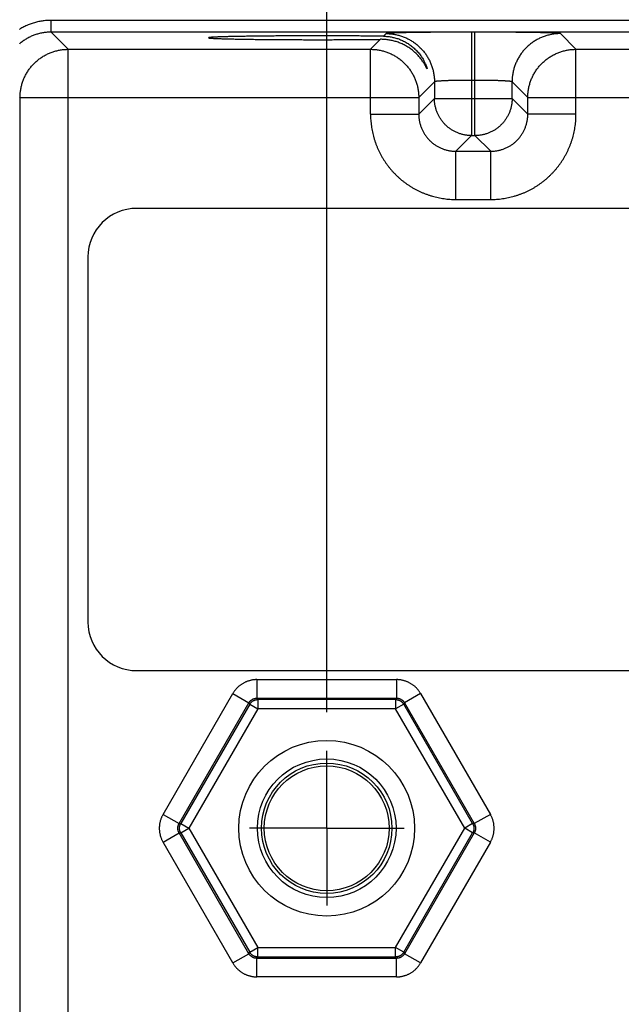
# Model space of a CAD drawing. Header units: inches. Extents: x 0 to 34, y 0 to 22.
# Tile 101 of 152: x 16.8 to 17.8, y 15.9 to 17.5. Entities that reach past the tile are written whole.
import ezdxf

# ---------------------------------------------------------------- set-up
doc = ezdxf.new("R2010")
doc.units = ezdxf.units.IN
doc.header["$LTSCALE"] = 1.87
doc.header["$MEASUREMENT"] = 0
doc.linetypes.add('CENTER', pattern=[0.6, 0.375, -0.075, 0.075, -0.075])
doc.layers.get('0').update_dxf_attribs({"linetype": 'CONTINUOUS'})
doc.layers.add('DEFAULT_1', color=7, linetype='CENTER')
doc.layers.add('DIMENSIONS', color=7, linetype='CONTINUOUS')
doc.styles.get("Standard").update_dxf_attribs({"font": 'txt', "width": 0.8})
doc.dimstyles.new('DIMSTYLE_1', dxfattribs={"dimtxt": 0.125, "dimasz": 0.18, "dimexe": 0.18, "dimexo": 0.0625, "dimgap": 0.09, "dimtad": 0, "dimtih": 1, "dimtoh": 1, "dimdec": 3, "dimzin": 4, "dimdsep": 46, "dimtxsty": 'STANDARD', "dimblk": '_FILLED', "dimblk1": '_FILLED', "dimblk2": '_FILLED', "dimcen": 0.09, "dimadec": 0, "dimazin": 0, "dimtp": 0.01, "dimtm": 0.01, "dimtfac": 1, "dimtdec": 3, "dimtofl": 0, "dimtmove": 0, "dimatfit": 3, "dimldrblk": '_FILLED', "dimfxl": 1, "dimtolj": 1, "dimtzin": 4, "dimarcsym": 0})

# ---------------------------------------------------------------- blocks, each defined once
blk = doc.blocks.new('_FILLED')
at = {"color": 0, "linetype": 'BYBLOCK'}
blk.add_solid([(0, 0), (-1, 0.1736), (-1, -0.1736)], dxfattribs=at)
blk = doc.blocks.new('*D17')
at = {"layer": 'DIMENSIONS', "color": 2, "linetype": 'CONTINUOUS'}
for p, q in [((17.2788, 16.3485), (17.2788, 19.2191)), ((23.7788, 16.3485), (23.7788, 19.2191)), ((17.2788, 19.0941), (19.5834, 19.0941)), ((23.7788, 19.0941), (21.0334, 19.0941))]:
    blk.add_line(p, q, dxfattribs=at)
at = {"layer": 'DIMENSIONS', "color": 2, "linetype": 'CONTINUOUS', "xscale": 0.18, "yscale": 0.18, "zscale": 0.18, "rotation": 180}
blk.add_blockref('_FILLED', (17.2788, 19.0941), dxfattribs=at)
at = {"layer": 'DIMENSIONS', "color": 2, "linetype": 'CONTINUOUS', "xscale": 0.18, "yscale": 0.18, "zscale": 0.18}
blk.add_blockref('_FILLED', (23.7788, 19.0941), dxfattribs=at)
at = {"layer": 'DIMENSIONS', "color": 2, "linetype": 'CONTINUOUS', "width": 0.8}
for s, p in [('[', (20.2709, 19.0316)), (']', (20.8709, 19.0316)), ('6.500', (19.6459, 19.0316)), ('165.1', (20.3709, 19.0316))]:
    blk.add_text(s, height=0.125, dxfattribs=at).set_placement(p)

msp = doc.modelspace()

# ---------------------------------------------------------------- linework, layer by layer
at = {"color": 7, "linetype": 'CONTINUOUS'}
for p, q in [((16.8331, 17.4491), (16.8331, 17.4681)), ((24.2235, 17.4681), (16.8331, 17.4681)), ((16.8609, 17.4213), (16.8331, 17.4491)), ((24.2235, 17.4491), (16.8331, 17.4491)), ((17.375, 17.4466), (17.3708, 17.4424)), ((17.513, 17.449), (17.513, 17.2816)), ((17.5186, 17.449), (17.513, 17.449)), ((17.5186, 17.2816), (17.5186, 17.449)), ((17.6819, 17.4213), (17.6566, 17.4466)), ((17.3658, 17.4374), (17.3497, 17.4213)), ((16.8609, 14.2985), (16.8609, 17.4213)), ((16.8609, 17.4213), (17.3497, 17.4213)), ((17.3497, 17.3162), (17.3497, 17.4213)), ((17.6819, 17.3162), (17.6819, 17.4213)), ((17.6819, 17.4213), (18.2797, 17.4213)), ((17.453, 17.3686), (17.4277, 17.3433)), ((17.453, 17.3686), (17.453, 17.3416)), ((17.5186, 17.371), (17.513, 17.371)), ((17.5786, 17.3416), (17.5786, 17.3686)), ((17.6039, 17.3433), (17.5786, 17.3686)), ((16.7829, 17.3433), (16.7818, 17.3444)), ((16.7829, 14.3765), (16.7829, 17.3433)), ((16.7829, 17.3433), (17.4277, 17.3433)), ((17.4277, 17.3433), (17.4277, 17.3162)), ((17.453, 17.3416), (17.4277, 17.3162)), ((17.453, 17.3416), (17.5786, 17.3416)), ((17.5786, 17.3416), (17.6039, 17.3162)), ((17.6039, 17.3162), (17.6039, 17.3433)), ((17.6039, 17.3433), (18.3577, 17.3433)), ((17.3497, 17.3162), (17.4277, 17.3162)), ((17.6819, 17.3162), (17.6039, 17.3162)), ((17.513, 17.2816), (17.4876, 17.2563)), ((17.513, 17.2816), (17.5186, 17.2816)), ((17.5186, 17.2816), (17.544, 17.2563)), ((17.4876, 17.1783), (17.4876, 17.2563)), ((17.4876, 17.2563), (17.544, 17.2563)), ((17.544, 17.1783), (17.544, 17.2563)), ((17.4876, 17.1783), (17.544, 17.1783)), ((24.0581, 17.1639), (16.9715, 17.1639)), ((16.8928, 17.0852), (16.8928, 16.4946)), ((16.9715, 16.4159), (24.0581, 16.4159)), ((17.1659, 16.4014), (17.1659, 16.3714)), ((17.1659, 16.4014), (17.3917, 16.4014)), ((17.3917, 16.4014), (17.3917, 16.3714)), ((17.0141, 16.1834), (17.127, 16.3789)), ((17.127, 16.3789), (17.1529, 16.3639)), ((17.4306, 16.3789), (17.4047, 16.3639)), ((17.4306, 16.3789), (17.5435, 16.1834)), ((17.0401, 16.1684), (17.1529, 16.3639)), ((17.1543, 16.3616), (17.0428, 16.1684)), ((17.1529, 16.3639), (17.1543, 16.3616)), ((17.1543, 16.3616), (17.1673, 16.3541)), ((17.1659, 16.3714), (17.1673, 16.3691)), ((17.1659, 16.3714), (17.3917, 16.3714)), ((17.1673, 16.3691), (17.1673, 16.3541)), ((17.3903, 16.3691), (17.1673, 16.3691)), ((17.3917, 16.3714), (17.3903, 16.3691)), ((17.3903, 16.3691), (17.3903, 16.3541)), ((17.4033, 16.3616), (17.3903, 16.3541)), ((17.4047, 16.3639), (17.4033, 16.3616)), ((17.5148, 16.1684), (17.4033, 16.3616)), ((17.4047, 16.3639), (17.5175, 16.1684)), ((17.1673, 16.3541), (17.0557, 16.1609)), ((17.3903, 16.3541), (17.1673, 16.3541)), ((17.5019, 16.1609), (17.3903, 16.3541)), ((17.0141, 16.1834), (17.0401, 16.1684)), ((17.5435, 16.1834), (17.5175, 16.1684)), ((17.0401, 16.1684), (17.0428, 16.1684)), ((17.0428, 16.1684), (17.0557, 16.1609)), ((17.0428, 16.1534), (17.0557, 16.1609)), ((17.0557, 16.1609), (17.1673, 15.9677)), ((17.3903, 15.9677), (17.5019, 16.1609)), ((17.5148, 16.1684), (17.5019, 16.1609)), ((17.5148, 16.1534), (17.5019, 16.1609)), ((17.5175, 16.1684), (17.5148, 16.1684)), ((17.0141, 16.1384), (17.0401, 16.1534)), ((17.127, 15.9429), (17.0141, 16.1384)), ((17.1529, 15.9579), (17.0401, 16.1534)), ((17.0401, 16.1534), (17.0428, 16.1534)), ((17.0428, 16.1534), (17.1543, 15.9602)), ((17.4033, 15.9602), (17.5148, 16.1534)), ((17.5175, 16.1534), (17.4047, 15.9579)), ((17.5435, 16.1384), (17.4306, 15.9429)), ((17.5175, 16.1534), (17.5148, 16.1534)), ((17.5435, 16.1384), (17.5175, 16.1534)), ((17.1543, 15.9602), (17.1673, 15.9677)), ((17.1673, 15.9527), (17.1673, 15.9677)), ((17.1673, 15.9677), (17.3903, 15.9677)), ((17.3903, 15.9527), (17.3903, 15.9677)), ((17.4033, 15.9602), (17.3903, 15.9677)), ((17.127, 15.9429), (17.1529, 15.9579)), ((17.1529, 15.9579), (17.1543, 15.9602)), ((17.1659, 15.9504), (17.1673, 15.9527)), ((17.1659, 15.9204), (17.1659, 15.9504)), ((17.3917, 15.9504), (17.1659, 15.9504)), ((17.1673, 15.9527), (17.3903, 15.9527)), ((17.3917, 15.9504), (17.3903, 15.9527)), ((17.3917, 15.9204), (17.3917, 15.9504)), ((17.4047, 15.9579), (17.4033, 15.9602)), ((17.4306, 15.9429), (17.4047, 15.9579)), ((17.3917, 15.9204), (17.1659, 15.9204))]:
    msp.add_line(p, q, dxfattribs=at)
for radius in [0.1421, 0.1121, 0.1055, 0.101]:
    msp.add_circle((17.2788, 16.1609), radius, dxfattribs=at)
for centre, start, end in [((16.9715, 17.0852), 90, 180), ((16.9715, 16.4946), 180, 270)]:
    msp.add_arc(centre, 0.0787, start, end, dxfattribs=at)
for points, knots in [([(16.8331, 17.4681), (16.8319, 17.4681), (16.8295, 17.468), (16.8258, 17.4678), (16.8222, 17.4675), (16.8186, 17.467), (16.815, 17.4664), (16.8114, 17.4656), (16.8079, 17.4647), (16.8044, 17.4637), (16.8009, 17.4626), (16.7975, 17.4613), (16.7941, 17.4599), (16.7908, 17.4584), (16.7875, 17.4567), (16.7845, 17.4551), (16.7826, 17.4539), (16.7818, 17.4534)], [0, 0, 0, 0, 0.067509, 0.134994, 0.202462, 0.269921, 0.337381, 0.404837, 0.472279, 0.539718, 0.607173, 0.674645, 0.742128, 0.809598, 0.877024, 0.944429, 1, 1, 1, 1]), ([(16.8331, 17.4491), (16.8321, 17.4491), (16.83, 17.449), (16.8268, 17.4488), (16.8237, 17.4485), (16.8206, 17.4481), (16.8175, 17.4475), (16.8144, 17.4468), (16.8114, 17.446), (16.8084, 17.4451), (16.8054, 17.444), (16.8025, 17.4429), (16.7997, 17.4416), (16.7969, 17.4402), (16.7941, 17.4386), (16.7914, 17.437), (16.7888, 17.4353), (16.7862, 17.4334), (16.7839, 17.4316), (16.7825, 17.4304), (16.7818, 17.4298)], [0, 0, 0, 0, 0.056095, 0.112183, 0.168266, 0.224353, 0.280451, 0.336557, 0.392658, 0.448756, 0.504857, 0.560962, 0.617059, 0.673143, 0.729222, 0.785306, 0.841384, 0.897446, 0.953496, 1, 1, 1, 1]), ([(17.513, 17.449), (17.5114, 17.449), (17.5083, 17.449), (17.5035, 17.449), (17.4988, 17.449), (17.4941, 17.449), (17.4894, 17.449), (17.4847, 17.4489), (17.48, 17.4489), (17.4754, 17.4489), (17.4709, 17.4489), (17.4664, 17.4489), (17.4619, 17.4488), (17.4575, 17.4488), (17.4532, 17.4488), (17.4489, 17.4487), (17.4448, 17.4487), (17.4407, 17.4486), (17.4367, 17.4486), (17.4327, 17.4485), (17.4289, 17.4485), (17.4252, 17.4484), (17.4216, 17.4484), (17.4181, 17.4483), (17.4147, 17.4483), (17.4114, 17.4482), (17.4082, 17.4482), (17.4052, 17.4481), (17.4023, 17.448), (17.3995, 17.448), (17.3969, 17.4479), (17.3944, 17.4478), (17.392, 17.4477), (17.3898, 17.4477), (17.3877, 17.4476), (17.3858, 17.4475), (17.384, 17.4474), (17.3824, 17.4474), (17.381, 17.4473), (17.3797, 17.4472), (17.3785, 17.4471), (17.3776, 17.447), (17.3767, 17.447), (17.3761, 17.4469), (17.3756, 17.4468), (17.3753, 17.4467), (17.3751, 17.4467), (17.375, 17.4466)], [0, 0, 0, 0, 0.034377, 0.068776, 0.103134, 0.137387, 0.171477, 0.205352, 0.238982, 0.27234, 0.305386, 0.338068, 0.37034, 0.402165, 0.433509, 0.464336, 0.494612, 0.524302, 0.55337, 0.581776, 0.609488, 0.636476, 0.66271, 0.688154, 0.712775, 0.736544, 0.759436, 0.781429, 0.802493, 0.822599, 0.841721, 0.859839, 0.876938, 0.892993, 0.907983, 0.921889, 0.934698, 0.946399, 0.956977, 0.966415, 0.974701, 0.981827, 0.987789, 0.992582, 0.996204, 0.998662, 1, 1, 1, 1]), ([(17.375, 17.4466), (17.3761, 17.4466), (17.3782, 17.4466), (17.3813, 17.4464), (17.3844, 17.4461), (17.3876, 17.4456), (17.3906, 17.4451), (17.3937, 17.4444), (17.3967, 17.4436), (17.3997, 17.4426), (17.4027, 17.4416), (17.4056, 17.4404), (17.4085, 17.4391), (17.4113, 17.4377), (17.414, 17.4362), (17.4167, 17.4346), (17.4193, 17.4328), (17.4219, 17.431), (17.4244, 17.4291), (17.4268, 17.427), (17.4291, 17.4249), (17.4313, 17.4227), (17.4334, 17.4204), (17.4355, 17.418), (17.4374, 17.4155), (17.4392, 17.4129), (17.441, 17.4103), (17.4426, 17.4076), (17.4441, 17.4049), (17.4455, 17.4021), (17.4468, 17.3992), (17.448, 17.3963), (17.449, 17.3933), (17.45, 17.3903), (17.4508, 17.3873), (17.4515, 17.3842), (17.452, 17.3811), (17.4525, 17.378), (17.4528, 17.3749), (17.453, 17.3718), (17.453, 17.3697), (17.453, 17.3686)], [0, 0, 0, 0, 0.025639, 0.051278, 0.076917, 0.102557, 0.128197, 0.153837, 0.179478, 0.205119, 0.23076, 0.256401, 0.282043, 0.307684, 0.333326, 0.358968, 0.38461, 0.410253, 0.435895, 0.461537, 0.48718, 0.512822, 0.538465, 0.564107, 0.58975, 0.615392, 0.641034, 0.666676, 0.692318, 0.717959, 0.743601, 0.769242, 0.794883, 0.820523, 0.846164, 0.871804, 0.897444, 0.923083, 0.948722, 0.974361, 1, 1, 1, 1]), ([(17.6566, 17.4466), (17.6565, 17.4467), (17.6563, 17.4467), (17.656, 17.4468), (17.6555, 17.4469), (17.6549, 17.447), (17.654, 17.447), (17.6531, 17.4471), (17.6519, 17.4472), (17.6506, 17.4473), (17.6492, 17.4474), (17.6476, 17.4474), (17.6458, 17.4475), (17.6439, 17.4476), (17.6418, 17.4477), (17.6396, 17.4477), (17.6372, 17.4478), (17.6347, 17.4479), (17.6321, 17.448), (17.6293, 17.448), (17.6264, 17.4481), (17.6234, 17.4482), (17.6202, 17.4482), (17.6169, 17.4483), (17.6135, 17.4483), (17.61, 17.4484), (17.6064, 17.4484), (17.6027, 17.4485), (17.5989, 17.4485), (17.5949, 17.4486), (17.5909, 17.4486), (17.5868, 17.4487), (17.5827, 17.4487), (17.5784, 17.4488), (17.5741, 17.4488), (17.5697, 17.4488), (17.5652, 17.4489), (17.5607, 17.4489), (17.5562, 17.4489), (17.5516, 17.4489), (17.5469, 17.4489), (17.5422, 17.449), (17.5375, 17.449), (17.5328, 17.449), (17.5281, 17.449), (17.5233, 17.449), (17.5202, 17.449), (17.5186, 17.449)], [0, 0, 0, 0, 0.001338, 0.003796, 0.007418, 0.012211, 0.018173, 0.025299, 0.033585, 0.043023, 0.053601, 0.065302, 0.078111, 0.092017, 0.107007, 0.123062, 0.140161, 0.158279, 0.177401, 0.197507, 0.218571, 0.240564, 0.263456, 0.287225, 0.311846, 0.33729, 0.363524, 0.390512, 0.418224, 0.44663, 0.475697, 0.505388, 0.535664, 0.566491, 0.597835, 0.62966, 0.661932, 0.694614, 0.72766, 0.761018, 0.794648, 0.828523, 0.862613, 0.896867, 0.931224, 0.965623, 1, 1, 1, 1]), ([(17.6566, 17.4466), (17.6555, 17.4466), (17.6534, 17.4466), (17.6503, 17.4464), (17.6472, 17.4461), (17.6441, 17.4456), (17.641, 17.4451), (17.6379, 17.4444), (17.6349, 17.4436), (17.6319, 17.4426), (17.6289, 17.4416), (17.626, 17.4404), (17.6231, 17.4391), (17.6203, 17.4377), (17.6176, 17.4362), (17.6149, 17.4346), (17.6123, 17.4328), (17.6097, 17.431), (17.6072, 17.4291), (17.6048, 17.427), (17.6025, 17.4249), (17.6003, 17.4227), (17.5982, 17.4204), (17.5961, 17.418), (17.5942, 17.4155), (17.5924, 17.4129), (17.5906, 17.4103), (17.589, 17.4076), (17.5875, 17.4049), (17.5861, 17.4021), (17.5848, 17.3992), (17.5836, 17.3963), (17.5826, 17.3933), (17.5816, 17.3903), (17.5808, 17.3873), (17.5801, 17.3842), (17.5796, 17.3811), (17.5791, 17.378), (17.5788, 17.3749), (17.5786, 17.3718), (17.5786, 17.3697), (17.5786, 17.3686)], [0, 0, 0, 0, 0.025639, 0.051278, 0.076917, 0.102557, 0.128197, 0.153837, 0.179478, 0.205119, 0.23076, 0.256401, 0.282043, 0.307684, 0.333326, 0.358968, 0.38461, 0.410253, 0.435895, 0.461537, 0.48718, 0.512822, 0.538465, 0.564107, 0.58975, 0.615392, 0.641034, 0.666676, 0.692318, 0.717959, 0.743601, 0.769242, 0.794883, 0.820523, 0.846164, 0.871804, 0.897444, 0.923083, 0.948722, 0.974361, 1, 1, 1, 1]), ([(17.2648, 17.443), (17.2629, 17.443), (17.2589, 17.443), (17.2531, 17.443), (17.2473, 17.443), (17.2414, 17.443), (17.2357, 17.443), (17.2299, 17.4429), (17.2242, 17.4429), (17.2185, 17.4429), (17.2129, 17.4429), (17.2073, 17.4428), (17.2018, 17.4428), (17.1964, 17.4428), (17.191, 17.4427), (17.1857, 17.4427), (17.1805, 17.4426), (17.1754, 17.4426), (17.1704, 17.4425), (17.1655, 17.4425), (17.1607, 17.4424), (17.156, 17.4423), (17.1515, 17.4423), (17.147, 17.4422), (17.1427, 17.4421), (17.1386, 17.4421), (17.1345, 17.442), (17.1306, 17.4419), (17.1269, 17.4418), (17.1233, 17.4418), (17.1198, 17.4417), (17.1166, 17.4416), (17.1134, 17.4415), (17.1105, 17.4414), (17.1077, 17.4413), (17.1051, 17.4412), (17.1026, 17.4412), (17.1004, 17.4411), (17.0983, 17.441), (17.0964, 17.4409), (17.0947, 17.4408), (17.0931, 17.4407), (17.0918, 17.4406), (17.0906, 17.4405), (17.0897, 17.4404), (17.0889, 17.4403), (17.0883, 17.4402), (17.088, 17.4401), (17.0877, 17.44), (17.0877, 17.4399), (17.0877, 17.4399)], [0, 0, 0, 0, 0.033035, 0.06604, 0.098964, 0.131787, 0.164466, 0.196958, 0.229244, 0.261273, 0.293018, 0.324447, 0.355514, 0.386199, 0.416461, 0.446263, 0.475585, 0.50438, 0.532628, 0.560297, 0.587345, 0.61376, 0.6395, 0.66454, 0.688859, 0.712419, 0.735204, 0.757187, 0.778337, 0.798643, 0.818073, 0.836608, 0.854233, 0.87092, 0.886659, 0.901429, 0.915211, 0.927997, 0.939767, 0.950512, 0.960221, 0.96888, 0.976484, 0.983023, 0.988492, 0.992889, 0.996212, 0.998471, 0.999707, 1, 1, 1, 1]), ([(17.0877, 17.4399), (17.0877, 17.4399), (17.0877, 17.4398), (17.088, 17.4397), (17.0883, 17.4396), (17.0889, 17.4395), (17.0897, 17.4394), (17.0906, 17.4393), (17.0918, 17.4392), (17.0931, 17.4391), (17.0947, 17.439), (17.0964, 17.4389), (17.0983, 17.4388), (17.1004, 17.4388), (17.1026, 17.4387), (17.1051, 17.4386), (17.1077, 17.4385), (17.1105, 17.4384), (17.1134, 17.4383), (17.1166, 17.4382), (17.1198, 17.4381), (17.1233, 17.438), (17.1269, 17.438), (17.1306, 17.4379), (17.1345, 17.4378), (17.1386, 17.4377), (17.1427, 17.4377), (17.147, 17.4376), (17.1515, 17.4375), (17.156, 17.4375), (17.1607, 17.4374), (17.1655, 17.4373), (17.1704, 17.4373), (17.1754, 17.4372), (17.1805, 17.4372), (17.1857, 17.4371), (17.191, 17.4371), (17.1964, 17.4371), (17.2018, 17.437), (17.2073, 17.437), (17.2129, 17.4369), (17.2185, 17.4369), (17.2242, 17.4369), (17.2299, 17.4369), (17.2357, 17.4369), (17.2414, 17.4368), (17.2473, 17.4368), (17.2531, 17.4368), (17.2589, 17.4368), (17.2629, 17.4368), (17.2648, 17.4368)], [0, 0, 0, 0, 0.000284, 0.001519, 0.003778, 0.007102, 0.011499, 0.016968, 0.023507, 0.031111, 0.03977, 0.049479, 0.060224, 0.071994, 0.084781, 0.098563, 0.113333, 0.129072, 0.145759, 0.163384, 0.18192, 0.201349, 0.221655, 0.242806, 0.264789, 0.287575, 0.311135, 0.335454, 0.360494, 0.386235, 0.412649, 0.439698, 0.467367, 0.495615, 0.52441, 0.553733, 0.583535, 0.613797, 0.644483, 0.67555, 0.706979, 0.738725, 0.770754, 0.80304, 0.835533, 0.868212, 0.901035, 0.933959, 0.966964, 1, 1, 1, 1]), ([(17.3708, 17.4424), (17.3693, 17.4424), (17.3662, 17.4424), (17.3614, 17.4425), (17.3566, 17.4425), (17.3517, 17.4426), (17.3467, 17.4426), (17.3417, 17.4427), (17.3365, 17.4427), (17.3313, 17.4428), (17.326, 17.4428), (17.3206, 17.4428), (17.3152, 17.4429), (17.3097, 17.4429), (17.3042, 17.4429), (17.2987, 17.4429), (17.2931, 17.443), (17.2875, 17.443), (17.2818, 17.443), (17.2762, 17.443), (17.2705, 17.443), (17.2667, 17.443), (17.2648, 17.443)], [0, 0, 0, 0, 0.043456, 0.087901, 0.133274, 0.179548, 0.22666, 0.274566, 0.323224, 0.372567, 0.422565, 0.473151, 0.524279, 0.575902, 0.627949, 0.680391, 0.733154, 0.786192, 0.839456, 0.892873, 0.946413, 1, 1, 1, 1]), ([(17.2648, 17.4368), (17.2667, 17.4368), (17.2705, 17.4368), (17.2761, 17.4368), (17.2817, 17.4368), (17.2874, 17.4368), (17.2929, 17.4369), (17.2985, 17.4369), (17.304, 17.4369), (17.3095, 17.4369), (17.315, 17.4369), (17.3204, 17.437), (17.3257, 17.437), (17.331, 17.437), (17.3362, 17.4371), (17.3413, 17.4371), (17.3464, 17.4372), (17.3514, 17.4372), (17.3563, 17.4373), (17.361, 17.4373), (17.3642, 17.4373), (17.3658, 17.4374)], [0, 0, 0, 0, 0.05599, 0.111928, 0.167742, 0.223397, 0.278814, 0.333954, 0.388753, 0.443152, 0.497107, 0.550546, 0.603434, 0.6557, 0.707302, 0.758186, 0.808291, 0.857581, 0.905989, 0.953482, 1, 1, 1, 1]), ([(17.4411, 17.39), (17.4411, 17.39), (17.4411, 17.3899), (17.441, 17.3899), (17.4409, 17.39), (17.4407, 17.3902), (17.4406, 17.3905), (17.4403, 17.3909), (17.44, 17.3915), (17.4396, 17.3923), (17.4391, 17.3932), (17.4385, 17.3943), (17.4377, 17.3957), (17.4368, 17.3972), (17.4357, 17.3991), (17.4343, 17.4012), (17.4328, 17.4035), (17.4309, 17.406), (17.4288, 17.4086), (17.4266, 17.4112), (17.4241, 17.4137), (17.4215, 17.4162), (17.4188, 17.4186), (17.4159, 17.4209), (17.413, 17.423), (17.41, 17.4249), (17.407, 17.4268), (17.4039, 17.4284), (17.4007, 17.43), (17.3976, 17.4313), (17.3944, 17.4326), (17.3912, 17.4336), (17.388, 17.4346), (17.3848, 17.4354), (17.3816, 17.436), (17.3784, 17.4366), (17.3752, 17.437), (17.372, 17.4372), (17.3689, 17.4374), (17.3668, 17.4374), (17.3658, 17.4374)], [0, 0, 0, 0, 0.000911, 0.00163, 0.002888, 0.005366, 0.009207, 0.01455, 0.021567, 0.030479, 0.041535, 0.05502, 0.071274, 0.090657, 0.113536, 0.140172, 0.170279, 0.203302, 0.238621, 0.275588, 0.313496, 0.351843, 0.390376, 0.428878, 0.467233, 0.505339, 0.543127, 0.580572, 0.617632, 0.654294, 0.69057, 0.726436, 0.761889, 0.796971, 0.831678, 0.866005, 0.899985, 0.933635, 0.96697, 1, 1, 1, 1]), ([(17.3708, 17.4424), (17.3718, 17.4424), (17.3738, 17.4423), (17.3768, 17.4421), (17.3799, 17.4417), (17.3829, 17.4413), (17.386, 17.4406), (17.3891, 17.4399), (17.3922, 17.439), (17.3952, 17.438), (17.3983, 17.4368), (17.4014, 17.4354), (17.4044, 17.4339), (17.4074, 17.4323), (17.4104, 17.4305), (17.4133, 17.4285), (17.4161, 17.4264), (17.4189, 17.4241), (17.4215, 17.4217), (17.4241, 17.4191), (17.4265, 17.4165), (17.4288, 17.4137), (17.4309, 17.4109), (17.4328, 17.4081), (17.4345, 17.4054), (17.4359, 17.4028), (17.4371, 17.4005), (17.4381, 17.3985), (17.4389, 17.3967), (17.4395, 17.3952), (17.44, 17.3939), (17.4403, 17.3929), (17.4406, 17.392), (17.4408, 17.3913), (17.4409, 17.3908), (17.441, 17.3904), (17.4411, 17.3902), (17.4411, 17.39), (17.4411, 17.39)], [0, 0, 0, 0, 0.03202, 0.064354, 0.097015, 0.130024, 0.163403, 0.19719, 0.231389, 0.266005, 0.301087, 0.336641, 0.372652, 0.409144, 0.446112, 0.483526, 0.521375, 0.559603, 0.598127, 0.636839, 0.675537, 0.713971, 0.751634, 0.787912, 0.822117, 0.8534, 0.881064, 0.905019, 0.9255, 0.942772, 0.957139, 0.968929, 0.978467, 0.986048, 0.991921, 0.996275, 0.999234, 1, 1, 1, 1]), ([(16.7829, 17.3433), (16.7829, 17.3443), (16.783, 17.3464), (16.7832, 17.3495), (16.7835, 17.3527), (16.7839, 17.3558), (16.7845, 17.3589), (16.7852, 17.3619), (16.786, 17.365), (16.7869, 17.368), (16.788, 17.3709), (16.7892, 17.3738), (16.7905, 17.3767), (16.7919, 17.3795), (16.7934, 17.3823), (16.795, 17.385), (16.7967, 17.3876), (16.7986, 17.3901), (16.8005, 17.3926), (16.8026, 17.395), (16.8047, 17.3973), (16.8069, 17.3995), (16.8092, 17.4016), (16.8116, 17.4037), (16.8141, 17.4056), (16.8166, 17.4075), (16.8192, 17.4092), (16.8219, 17.4108), (16.8247, 17.4123), (16.8275, 17.4137), (16.8304, 17.415), (16.8333, 17.4162), (16.8362, 17.4173), (16.8392, 17.4182), (16.8423, 17.419), (16.8453, 17.4197), (16.8484, 17.4203), (16.8515, 17.4207), (16.8547, 17.421), (16.8578, 17.4212), (16.8599, 17.4213), (16.8609, 17.4213)], [0, 0, 0, 0, 0.025622, 0.051247, 0.076878, 0.102516, 0.128158, 0.153801, 0.179442, 0.205083, 0.230724, 0.256366, 0.28201, 0.307652, 0.333295, 0.358938, 0.384581, 0.410224, 0.435868, 0.461511, 0.487155, 0.512798, 0.538442, 0.564085, 0.589729, 0.615372, 0.641016, 0.666659, 0.692302, 0.717945, 0.743587, 0.76923, 0.794872, 0.820514, 0.846156, 0.871797, 0.897438, 0.923079, 0.94872, 0.97436, 1, 1, 1, 1]), ([(17.3497, 17.4213), (17.3507, 17.4213), (17.3528, 17.4212), (17.3559, 17.421), (17.3591, 17.4207), (17.3622, 17.4203), (17.3653, 17.4197), (17.3683, 17.419), (17.3714, 17.4182), (17.3744, 17.4173), (17.3773, 17.4162), (17.3802, 17.415), (17.3831, 17.4137), (17.3859, 17.4123), (17.3887, 17.4108), (17.3914, 17.4092), (17.394, 17.4075), (17.3965, 17.4056), (17.399, 17.4037), (17.4014, 17.4016), (17.4037, 17.3995), (17.4059, 17.3973), (17.4081, 17.395), (17.4101, 17.3926), (17.412, 17.3901), (17.4139, 17.3876), (17.4156, 17.385), (17.4172, 17.3823), (17.4187, 17.3795), (17.4201, 17.3767), (17.4214, 17.3738), (17.4226, 17.3709), (17.4237, 17.368), (17.4246, 17.365), (17.4254, 17.3619), (17.4261, 17.3589), (17.4267, 17.3558), (17.4271, 17.3527), (17.4274, 17.3495), (17.4276, 17.3464), (17.4277, 17.3443), (17.4277, 17.3433)], [0, 0, 0, 0, 0.02564, 0.05128, 0.076921, 0.102562, 0.128203, 0.153844, 0.179486, 0.205128, 0.23077, 0.256413, 0.282055, 0.307698, 0.333341, 0.358984, 0.384628, 0.410271, 0.435915, 0.461558, 0.487202, 0.512845, 0.538489, 0.564132, 0.589776, 0.615419, 0.641062, 0.666705, 0.692348, 0.71799, 0.743634, 0.769276, 0.794917, 0.820558, 0.846199, 0.871842, 0.897484, 0.923122, 0.948753, 0.974378, 1, 1, 1, 1]), ([(17.6039, 17.3433), (17.6039, 17.3443), (17.604, 17.3464), (17.6042, 17.3495), (17.6045, 17.3527), (17.6049, 17.3558), (17.6055, 17.3589), (17.6062, 17.3619), (17.607, 17.365), (17.6079, 17.368), (17.609, 17.3709), (17.6102, 17.3738), (17.6115, 17.3767), (17.6129, 17.3795), (17.6144, 17.3823), (17.616, 17.385), (17.6177, 17.3876), (17.6196, 17.3901), (17.6215, 17.3926), (17.6236, 17.395), (17.6257, 17.3973), (17.6279, 17.3995), (17.6302, 17.4017), (17.6326, 17.4037), (17.6351, 17.4056), (17.6376, 17.4075), (17.6403, 17.4092), (17.6429, 17.4108), (17.6457, 17.4123), (17.6485, 17.4137), (17.6514, 17.415), (17.6543, 17.4162), (17.6572, 17.4173), (17.6602, 17.4182), (17.6633, 17.419), (17.6663, 17.4197), (17.6694, 17.4203), (17.6725, 17.4207), (17.6757, 17.421), (17.6788, 17.4212), (17.6809, 17.4213), (17.6819, 17.4213)], [0, 0, 0, 0, 0.02564, 0.05128, 0.076921, 0.102562, 0.128203, 0.153844, 0.179486, 0.205128, 0.23077, 0.256413, 0.282055, 0.307698, 0.333341, 0.358984, 0.384628, 0.410271, 0.435915, 0.461558, 0.487202, 0.512845, 0.538489, 0.564132, 0.589776, 0.615419, 0.641062, 0.666705, 0.692348, 0.71799, 0.743634, 0.769276, 0.794917, 0.820558, 0.846199, 0.871842, 0.897484, 0.923122, 0.948753, 0.974378, 1, 1, 1, 1]), ([(17.513, 17.371), (17.5122, 17.371), (17.5104, 17.371), (17.5079, 17.371), (17.5053, 17.371), (17.5027, 17.371), (17.5002, 17.3709), (17.4977, 17.3709), (17.4952, 17.3709), (17.4927, 17.3709), (17.4903, 17.3708), (17.4879, 17.3708), (17.4856, 17.3707), (17.4833, 17.3707), (17.4811, 17.3706), (17.479, 17.3706), (17.4769, 17.3705), (17.4748, 17.3705), (17.4729, 17.3704), (17.471, 17.3703), (17.4692, 17.3702), (17.4675, 17.3702), (17.4658, 17.3701), (17.4643, 17.37), (17.4628, 17.3699), (17.4615, 17.3698), (17.4602, 17.3697), (17.459, 17.3696), (17.4579, 17.3696), (17.457, 17.3695), (17.4561, 17.3694), (17.4553, 17.3693), (17.4547, 17.3692), (17.4541, 17.3691), (17.4537, 17.369), (17.4534, 17.3689), (17.4532, 17.3688), (17.453, 17.3687), (17.453, 17.3686)], [0, 0, 0, 0, 0.043015, 0.085944, 0.128707, 0.171229, 0.213434, 0.255247, 0.296593, 0.337398, 0.377584, 0.417069, 0.455773, 0.493616, 0.530527, 0.566451, 0.601331, 0.635102, 0.667699, 0.699059, 0.729121, 0.757835, 0.785147, 0.811006, 0.835359, 0.858165, 0.879383, 0.898972, 0.916894, 0.933119, 0.947622, 0.960379, 0.971368, 0.980577, 0.988002, 0.993655, 0.997589, 1, 1, 1, 1]), ([(17.5786, 17.3686), (17.5786, 17.3687), (17.5785, 17.3688), (17.5782, 17.3689), (17.5779, 17.369), (17.5775, 17.3691), (17.5769, 17.3692), (17.5763, 17.3693), (17.5755, 17.3694), (17.5746, 17.3695), (17.5737, 17.3696), (17.5726, 17.3696), (17.5714, 17.3697), (17.5702, 17.3698), (17.5688, 17.3699), (17.5673, 17.37), (17.5658, 17.3701), (17.5641, 17.3702), (17.5624, 17.3702), (17.5606, 17.3703), (17.5587, 17.3704), (17.5568, 17.3705), (17.5547, 17.3705), (17.5526, 17.3706), (17.5505, 17.3706), (17.5483, 17.3707), (17.546, 17.3707), (17.5437, 17.3708), (17.5413, 17.3708), (17.5389, 17.3709), (17.5364, 17.3709), (17.5339, 17.3709), (17.5314, 17.3709), (17.5289, 17.371), (17.5263, 17.371), (17.5238, 17.371), (17.5212, 17.371), (17.5194, 17.371), (17.5186, 17.371)], [0, 0, 0, 0, 0.002411, 0.006345, 0.011998, 0.019423, 0.028632, 0.039621, 0.052378, 0.066881, 0.083106, 0.101028, 0.120617, 0.141835, 0.164641, 0.188994, 0.214853, 0.242165, 0.270879, 0.300941, 0.332301, 0.364898, 0.398669, 0.433549, 0.469473, 0.506384, 0.544227, 0.582931, 0.622416, 0.662602, 0.703407, 0.744753, 0.786566, 0.828771, 0.871293, 0.914056, 0.956985, 1, 1, 1, 1]), ([(17.513, 17.2816), (17.5122, 17.2816), (17.5105, 17.2817), (17.5079, 17.2818), (17.5054, 17.2821), (17.5029, 17.2825), (17.5004, 17.283), (17.4979, 17.2835), (17.4955, 17.2842), (17.493, 17.285), (17.4907, 17.2859), (17.4883, 17.2869), (17.486, 17.288), (17.4838, 17.2892), (17.4816, 17.2905), (17.4794, 17.2919), (17.4773, 17.2934), (17.4753, 17.2949), (17.4734, 17.2966), (17.4715, 17.2983), (17.4697, 17.3001), (17.468, 17.302), (17.4663, 17.3039), (17.4648, 17.3059), (17.4633, 17.308), (17.4619, 17.3102), (17.4606, 17.3124), (17.4594, 17.3146), (17.4583, 17.3169), (17.4573, 17.3192), (17.4564, 17.3216), (17.4556, 17.324), (17.455, 17.3265), (17.4544, 17.329), (17.4539, 17.3315), (17.4535, 17.334), (17.4532, 17.3365), (17.4531, 17.3391), (17.453, 17.3408), (17.453, 17.3416)], [0, 0, 0, 0, 0.027007, 0.054018, 0.081035, 0.10806, 0.135089, 0.162117, 0.189144, 0.216171, 0.243199, 0.270228, 0.297257, 0.324285, 0.351314, 0.378343, 0.405373, 0.432403, 0.459432, 0.486462, 0.513491, 0.540521, 0.567551, 0.59458, 0.62161, 0.648639, 0.675669, 0.702698, 0.729727, 0.756755, 0.783784, 0.810812, 0.83784, 0.864867, 0.891894, 0.918921, 0.945948, 0.972974, 1, 1, 1, 1]), ([(17.5786, 17.3416), (17.5786, 17.3408), (17.5785, 17.3391), (17.5784, 17.3365), (17.5781, 17.334), (17.5777, 17.3315), (17.5772, 17.329), (17.5767, 17.3265), (17.576, 17.324), (17.5752, 17.3216), (17.5743, 17.3192), (17.5733, 17.3169), (17.5722, 17.3146), (17.571, 17.3124), (17.5697, 17.3102), (17.5683, 17.308), (17.5668, 17.3059), (17.5653, 17.3039), (17.5636, 17.302), (17.5619, 17.3001), (17.5601, 17.2983), (17.5582, 17.2966), (17.5563, 17.2949), (17.5543, 17.2934), (17.5522, 17.2919), (17.55, 17.2905), (17.5478, 17.2892), (17.5456, 17.288), (17.5433, 17.2869), (17.541, 17.2859), (17.5386, 17.285), (17.5362, 17.2842), (17.5337, 17.2835), (17.5312, 17.283), (17.5287, 17.2825), (17.5262, 17.2821), (17.5237, 17.2818), (17.5211, 17.2817), (17.5194, 17.2816), (17.5186, 17.2816)], [0, 0, 0, 0, 0.027007, 0.054018, 0.081035, 0.10806, 0.135089, 0.162117, 0.189144, 0.216171, 0.243199, 0.270228, 0.297257, 0.324285, 0.351314, 0.378343, 0.405373, 0.432403, 0.459432, 0.486462, 0.513491, 0.540521, 0.567551, 0.59458, 0.62161, 0.648639, 0.675669, 0.702698, 0.729727, 0.756755, 0.783784, 0.810812, 0.83784, 0.864867, 0.891894, 0.918921, 0.945948, 0.972974, 1, 1, 1, 1]), ([(17.3497, 17.3162), (17.3497, 17.3146), (17.3497, 17.3114), (17.35, 17.3066), (17.3504, 17.3018), (17.351, 17.297), (17.3517, 17.2923), (17.3527, 17.2876), (17.3537, 17.2829), (17.355, 17.2782), (17.3564, 17.2736), (17.358, 17.269), (17.3597, 17.2645), (17.3616, 17.2601), (17.3636, 17.2557), (17.3658, 17.2514), (17.3681, 17.2472), (17.3706, 17.2431), (17.3732, 17.2391), (17.376, 17.2351), (17.3789, 17.2313), (17.3819, 17.2275), (17.3851, 17.2239), (17.3884, 17.2204), (17.3918, 17.217), (17.3953, 17.2137), (17.3989, 17.2105), (17.4027, 17.2075), (17.4065, 17.2046), (17.4105, 17.2018), (17.4145, 17.1992), (17.4187, 17.1967), (17.4229, 17.1944), (17.4272, 17.1922), (17.4315, 17.1902), (17.436, 17.1883), (17.4405, 17.1866), (17.445, 17.185), (17.4496, 17.1836), (17.4543, 17.1823), (17.459, 17.1812), (17.4637, 17.1803), (17.4685, 17.1796), (17.4732, 17.179), (17.478, 17.1786), (17.4828, 17.1783), (17.486, 17.1783), (17.4876, 17.1783)], [0, 0, 0, 0, 0.022194, 0.044407, 0.066633, 0.088865, 0.111096, 0.133322, 0.155548, 0.177781, 0.200019, 0.222252, 0.244476, 0.266697, 0.28892, 0.311148, 0.333375, 0.355597, 0.37782, 0.400045, 0.422273, 0.4445, 0.466722, 0.488943, 0.511166, 0.533392, 0.555619, 0.577843, 0.600067, 0.62229, 0.644515, 0.66674, 0.688963, 0.711184, 0.733406, 0.75563, 0.777858, 0.800093, 0.822328, 0.844555, 0.866773, 0.888992, 0.911219, 0.933447, 0.955662, 0.977851, 1, 1, 1, 1]), ([(17.4277, 17.3162), (17.4277, 17.3154), (17.4277, 17.3137), (17.4279, 17.3112), (17.4281, 17.3086), (17.4285, 17.3061), (17.429, 17.3036), (17.4296, 17.3011), (17.4303, 17.2987), (17.4311, 17.2962), (17.432, 17.2939), (17.433, 17.2915), (17.4341, 17.2892), (17.4353, 17.287), (17.4365, 17.2848), (17.4379, 17.2826), (17.4394, 17.2805), (17.441, 17.2785), (17.4426, 17.2766), (17.4443, 17.2747), (17.4461, 17.2729), (17.448, 17.2712), (17.4499, 17.2695), (17.452, 17.268), (17.454, 17.2665), (17.4562, 17.2651), (17.4584, 17.2639), (17.4606, 17.2627), (17.4629, 17.2616), (17.4653, 17.2606), (17.4676, 17.2597), (17.4701, 17.2589), (17.4725, 17.2582), (17.475, 17.2576), (17.4775, 17.2571), (17.48, 17.2567), (17.4826, 17.2565), (17.4851, 17.2563), (17.4868, 17.2563), (17.4876, 17.2563)], [0, 0, 0, 0, 0.02705, 0.054098, 0.081144, 0.108188, 0.13523, 0.162271, 0.18931, 0.216345, 0.243376, 0.270404, 0.29743, 0.324455, 0.351474, 0.378491, 0.405508, 0.432523, 0.459534, 0.486541, 0.513548, 0.540556, 0.567562, 0.594565, 0.621568, 0.648574, 0.67558, 0.702583, 0.729584, 0.756583, 0.783592, 0.810618, 0.83766, 0.864712, 0.891772, 0.918834, 0.945896, 0.972953, 1, 1, 1, 1]), ([(17.544, 17.1783), (17.5456, 17.1783), (17.5488, 17.1783), (17.5536, 17.1786), (17.5584, 17.179), (17.5632, 17.1796), (17.5679, 17.1803), (17.5726, 17.1813), (17.5773, 17.1823), (17.582, 17.1836), (17.5866, 17.185), (17.5912, 17.1866), (17.5957, 17.1883), (17.6001, 17.1902), (17.6045, 17.1922), (17.6088, 17.1944), (17.613, 17.1967), (17.6171, 17.1992), (17.6211, 17.2018), (17.6251, 17.2046), (17.6289, 17.2075), (17.6327, 17.2105), (17.6363, 17.2137), (17.6398, 17.217), (17.6432, 17.2204), (17.6465, 17.2239), (17.6497, 17.2275), (17.6527, 17.2313), (17.6556, 17.2351), (17.6584, 17.2391), (17.661, 17.2431), (17.6635, 17.2473), (17.6658, 17.2515), (17.668, 17.2558), (17.67, 17.2601), (17.6719, 17.2646), (17.6736, 17.2691), (17.6752, 17.2736), (17.6766, 17.2782), (17.6779, 17.2829), (17.679, 17.2876), (17.6799, 17.2923), (17.6806, 17.2971), (17.6812, 17.3018), (17.6816, 17.3066), (17.6819, 17.3114), (17.6819, 17.3146), (17.6819, 17.3162)], [0, 0, 0, 0, 0.022194, 0.044407, 0.066633, 0.088865, 0.111096, 0.133322, 0.155548, 0.177781, 0.200019, 0.222252, 0.244476, 0.266697, 0.28892, 0.311148, 0.333375, 0.355597, 0.37782, 0.400045, 0.422273, 0.4445, 0.466722, 0.488943, 0.511166, 0.533392, 0.555619, 0.577843, 0.600067, 0.62229, 0.644515, 0.66674, 0.688963, 0.711184, 0.733406, 0.75563, 0.777858, 0.800093, 0.822328, 0.844555, 0.866773, 0.888992, 0.911219, 0.933447, 0.955662, 0.977851, 1, 1, 1, 1]), ([(17.544, 17.2563), (17.5448, 17.2563), (17.5465, 17.2563), (17.549, 17.2565), (17.5516, 17.2567), (17.5541, 17.2571), (17.5566, 17.2576), (17.5591, 17.2582), (17.5615, 17.2589), (17.564, 17.2597), (17.5663, 17.2606), (17.5687, 17.2616), (17.571, 17.2627), (17.5732, 17.2639), (17.5754, 17.2651), (17.5776, 17.2665), (17.5797, 17.268), (17.5817, 17.2696), (17.5836, 17.2712), (17.5855, 17.2729), (17.5873, 17.2747), (17.589, 17.2766), (17.5907, 17.2785), (17.5922, 17.2806), (17.5937, 17.2826), (17.5951, 17.2848), (17.5964, 17.287), (17.5975, 17.2892), (17.5986, 17.2915), (17.5996, 17.2939), (17.6005, 17.2962), (17.6013, 17.2987), (17.602, 17.3011), (17.6026, 17.3036), (17.6031, 17.3061), (17.6035, 17.3086), (17.6038, 17.3112), (17.6039, 17.3137), (17.6039, 17.3154), (17.6039, 17.3162)], [0, 0, 0, 0, 0.02705, 0.054098, 0.081144, 0.108188, 0.13523, 0.162271, 0.18931, 0.216345, 0.243376, 0.270404, 0.29743, 0.324455, 0.351474, 0.378491, 0.405508, 0.432523, 0.459534, 0.486541, 0.513548, 0.540556, 0.567562, 0.594565, 0.621568, 0.648574, 0.67558, 0.702583, 0.729584, 0.756583, 0.783592, 0.810618, 0.83766, 0.864712, 0.891772, 0.918834, 0.945896, 0.972953, 1, 1, 1, 1]), ([(17.1659, 16.4014), (17.1653, 16.4014), (17.1639, 16.4013), (17.1619, 16.4012), (17.1598, 16.401), (17.1578, 16.4006), (17.1558, 16.4002), (17.1538, 16.3997), (17.1518, 16.3991), (17.1499, 16.3984), (17.148, 16.3977), (17.1462, 16.3968), (17.1443, 16.3959), (17.1426, 16.3948), (17.1408, 16.3937), (17.1392, 16.3926), (17.1375, 16.3913), (17.136, 16.39), (17.1345, 16.3886), (17.1331, 16.3871), (17.1317, 16.3856), (17.1304, 16.384), (17.1292, 16.3823), (17.128, 16.3806), (17.1273, 16.3795), (17.127, 16.3789)], [0, 0, 0, 0, 0.043229, 0.086646, 0.130177, 0.173746, 0.217277, 0.260749, 0.304202, 0.34767, 0.391153, 0.43464, 0.478124, 0.521596, 0.565065, 0.608554, 0.652068, 0.695571, 0.739034, 0.78249, 0.825993, 0.869542, 0.913091, 0.956593, 1, 1, 1, 1]), ([(17.4306, 16.3789), (17.4303, 16.3795), (17.4296, 16.3806), (17.4284, 16.3823), (17.4272, 16.384), (17.4259, 16.3856), (17.4246, 16.3871), (17.4231, 16.3886), (17.4216, 16.39), (17.4201, 16.3913), (17.4185, 16.3925), (17.4168, 16.3937), (17.4151, 16.3948), (17.4133, 16.3959), (17.4115, 16.3968), (17.4096, 16.3977), (17.4077, 16.3984), (17.4058, 16.3991), (17.4038, 16.3997), (17.4018, 16.4002), (17.3998, 16.4006), (17.3978, 16.401), (17.3958, 16.4012), (17.3937, 16.4013), (17.3924, 16.4014), (17.3917, 16.4014)], [0, 0, 0, 0, 0.043229, 0.086646, 0.130177, 0.173746, 0.217277, 0.260749, 0.304202, 0.34767, 0.391153, 0.43464, 0.478124, 0.521596, 0.565065, 0.608554, 0.652068, 0.695571, 0.739034, 0.78249, 0.825993, 0.869542, 0.913091, 0.956593, 1, 1, 1, 1]), ([(17.1529, 16.3639), (17.1531, 16.3641), (17.1534, 16.3646), (17.1539, 16.3654), (17.1544, 16.366), (17.155, 16.3667), (17.1556, 16.3673), (17.1563, 16.3679), (17.157, 16.3684), (17.1577, 16.3689), (17.1584, 16.3694), (17.1592, 16.3698), (17.16, 16.3702), (17.1608, 16.3705), (17.1616, 16.3708), (17.1625, 16.371), (17.1633, 16.3712), (17.1642, 16.3713), (17.1651, 16.3714), (17.1656, 16.3714), (17.1659, 16.3714)], [0, 0, 0, 0, 0.055688, 0.111305, 0.166866, 0.222384, 0.277875, 0.333354, 0.388835, 0.444322, 0.499805, 0.555281, 0.610769, 0.666295, 0.721856, 0.777435, 0.83303, 0.888649, 0.944302, 1, 1, 1, 1]), ([(17.1543, 16.3616), (17.1544, 16.3618), (17.1547, 16.3623), (17.1552, 16.363), (17.1558, 16.3637), (17.1564, 16.3644), (17.157, 16.365), (17.1576, 16.3656), (17.1583, 16.3661), (17.159, 16.3666), (17.1598, 16.3671), (17.1605, 16.3675), (17.1613, 16.3678), (17.1621, 16.3682), (17.163, 16.3684), (17.1638, 16.3687), (17.1647, 16.3688), (17.1655, 16.369), (17.1664, 16.369), (17.167, 16.3691), (17.1673, 16.3691)], [0, 0, 0, 0, 0.055549, 0.111101, 0.166654, 0.222209, 0.277765, 0.333323, 0.388881, 0.444441, 0.5, 0.555559, 0.611119, 0.666677, 0.722235, 0.777791, 0.833346, 0.888899, 0.944451, 1, 1, 1, 1]), ([(17.3903, 16.3691), (17.3906, 16.3691), (17.3912, 16.369), (17.3921, 16.369), (17.3929, 16.3688), (17.3938, 16.3687), (17.3946, 16.3684), (17.3955, 16.3682), (17.3963, 16.3678), (17.3971, 16.3675), (17.3978, 16.3671), (17.3986, 16.3666), (17.3993, 16.3661), (17.4, 16.3656), (17.4006, 16.365), (17.4012, 16.3644), (17.4018, 16.3637), (17.4024, 16.363), (17.4029, 16.3623), (17.4032, 16.3618), (17.4033, 16.3616)], [0, 0, 0, 0, 0.055553, 0.111112, 0.166672, 0.222233, 0.277796, 0.333361, 0.388927, 0.444493, 0.500058, 0.555627, 0.611192, 0.666756, 0.722317, 0.777884, 0.83345, 0.888991, 0.944503, 1, 1, 1, 1]), ([(17.3917, 16.3714), (17.392, 16.3714), (17.3925, 16.3714), (17.3934, 16.3713), (17.3943, 16.3712), (17.3951, 16.371), (17.396, 16.3708), (17.3968, 16.3705), (17.3976, 16.3702), (17.3984, 16.3698), (17.3992, 16.3694), (17.3999, 16.3689), (17.4006, 16.3684), (17.4013, 16.3679), (17.402, 16.3673), (17.4026, 16.3667), (17.4032, 16.366), (17.4037, 16.3654), (17.4042, 16.3646), (17.4045, 16.3641), (17.4047, 16.3639)], [0, 0, 0, 0, 0.055688, 0.111305, 0.166866, 0.222384, 0.277875, 0.333354, 0.388835, 0.444322, 0.499805, 0.555281, 0.610769, 0.666295, 0.721856, 0.777435, 0.83303, 0.888649, 0.944302, 1, 1, 1, 1]), ([(17.0141, 16.1834), (17.0138, 16.1828), (17.0131, 16.1816), (17.0122, 16.1798), (17.0114, 16.1779), (17.0107, 16.176), (17.01, 16.174), (17.0095, 16.1721), (17.009, 16.1701), (17.0086, 16.168), (17.0084, 16.166), (17.0082, 16.164), (17.0081, 16.1619), (17.0081, 16.1599), (17.0082, 16.1578), (17.0084, 16.1558), (17.0086, 16.1538), (17.009, 16.1518), (17.0095, 16.1498), (17.01, 16.1478), (17.0107, 16.1458), (17.0114, 16.1439), (17.0122, 16.142), (17.0131, 16.1402), (17.0138, 16.139), (17.0141, 16.1384)], [0, 0, 0, 0, 0.043229, 0.086646, 0.130177, 0.173746, 0.217277, 0.260749, 0.304202, 0.34767, 0.391153, 0.43464, 0.478124, 0.521596, 0.565065, 0.608554, 0.652068, 0.695571, 0.739034, 0.78249, 0.825993, 0.869542, 0.913091, 0.956593, 1, 1, 1, 1]), ([(17.5435, 16.1384), (17.5438, 16.139), (17.5445, 16.1402), (17.5454, 16.142), (17.5462, 16.1439), (17.5469, 16.1458), (17.5476, 16.1478), (17.5481, 16.1497), (17.5486, 16.1517), (17.549, 16.1538), (17.5492, 16.1558), (17.5494, 16.1578), (17.5495, 16.1599), (17.5495, 16.1619), (17.5494, 16.164), (17.5492, 16.166), (17.549, 16.168), (17.5486, 16.17), (17.5481, 16.172), (17.5476, 16.174), (17.5469, 16.176), (17.5462, 16.1779), (17.5454, 16.1798), (17.5445, 16.1816), (17.5438, 16.1828), (17.5435, 16.1834)], [0, 0, 0, 0, 0.043229, 0.086646, 0.130177, 0.173746, 0.217277, 0.260749, 0.304202, 0.34767, 0.391153, 0.43464, 0.478124, 0.521596, 0.565065, 0.608554, 0.652068, 0.695571, 0.739034, 0.78249, 0.825993, 0.869542, 0.913091, 0.956593, 1, 1, 1, 1]), ([(17.0401, 16.1534), (17.0399, 16.1537), (17.0397, 16.1542), (17.0393, 16.155), (17.039, 16.1558), (17.0387, 16.1566), (17.0385, 16.1574), (17.0383, 16.1583), (17.0382, 16.1592), (17.0381, 16.16), (17.0381, 16.1609), (17.0381, 16.1618), (17.0382, 16.1626), (17.0383, 16.1635), (17.0385, 16.1644), (17.0387, 16.1652), (17.039, 16.166), (17.0393, 16.1668), (17.0397, 16.1676), (17.0399, 16.1681), (17.0401, 16.1684)], [0, 0, 0, 0, 0.055688, 0.111305, 0.166866, 0.222384, 0.277875, 0.333354, 0.388835, 0.444322, 0.499805, 0.555281, 0.610769, 0.666295, 0.721856, 0.777435, 0.83303, 0.888649, 0.944302, 1, 1, 1, 1]), ([(17.0428, 16.1534), (17.0426, 16.1537), (17.0423, 16.1542), (17.042, 16.155), (17.0417, 16.1558), (17.0414, 16.1566), (17.0412, 16.1574), (17.041, 16.1583), (17.0409, 16.1592), (17.0408, 16.16), (17.0407, 16.1609), (17.0408, 16.1618), (17.0409, 16.1626), (17.041, 16.1635), (17.0412, 16.1644), (17.0414, 16.1652), (17.0417, 16.166), (17.042, 16.1668), (17.0423, 16.1676), (17.0426, 16.1681), (17.0428, 16.1684)], [0, 0, 0, 0, 0.055497, 0.111009, 0.16655, 0.222116, 0.277683, 0.333244, 0.388808, 0.444373, 0.499942, 0.555507, 0.611073, 0.666639, 0.722204, 0.777767, 0.833328, 0.888888, 0.944447, 1, 1, 1, 1]), ([(17.5148, 16.1684), (17.515, 16.1681), (17.5153, 16.1676), (17.5156, 16.1668), (17.516, 16.166), (17.5162, 16.1652), (17.5165, 16.1644), (17.5166, 16.1635), (17.5168, 16.1626), (17.5168, 16.1618), (17.5169, 16.1609), (17.5168, 16.16), (17.5168, 16.1592), (17.5166, 16.1583), (17.5165, 16.1574), (17.5162, 16.1566), (17.516, 16.1558), (17.5156, 16.155), (17.5153, 16.1542), (17.515, 16.1537), (17.5148, 16.1534)], [0, 0, 0, 0, 0.055553, 0.111112, 0.166672, 0.222233, 0.277796, 0.333361, 0.388927, 0.444493, 0.500058, 0.555627, 0.611192, 0.666756, 0.722317, 0.777884, 0.83345, 0.888991, 0.944503, 1, 1, 1, 1]), ([(17.5175, 16.1684), (17.5177, 16.1681), (17.518, 16.1676), (17.5183, 16.1668), (17.5186, 16.166), (17.5189, 16.1652), (17.5191, 16.1644), (17.5193, 16.1635), (17.5194, 16.1626), (17.5195, 16.1618), (17.5196, 16.1609), (17.5195, 16.16), (17.5194, 16.1592), (17.5193, 16.1583), (17.5191, 16.1574), (17.5189, 16.1566), (17.5186, 16.1558), (17.5183, 16.155), (17.518, 16.1542), (17.5177, 16.1537), (17.5175, 16.1534)], [0, 0, 0, 0, 0.055688, 0.111305, 0.166866, 0.222384, 0.277875, 0.333354, 0.388835, 0.444322, 0.499805, 0.555281, 0.610769, 0.666295, 0.721856, 0.777435, 0.83303, 0.888649, 0.944302, 1, 1, 1, 1]), ([(17.1659, 15.9504), (17.1656, 15.9504), (17.1651, 15.9504), (17.1642, 15.9505), (17.1633, 15.9506), (17.1625, 15.9508), (17.1616, 15.951), (17.1608, 15.9513), (17.16, 15.9516), (17.1592, 15.952), (17.1584, 15.9524), (17.1577, 15.9529), (17.157, 15.9534), (17.1563, 15.9539), (17.1556, 15.9545), (17.155, 15.9551), (17.1544, 15.9558), (17.1539, 15.9564), (17.1534, 15.9572), (17.1531, 15.9577), (17.1529, 15.9579)], [0, 0, 0, 0, 0.055688, 0.111305, 0.166866, 0.222384, 0.277875, 0.333354, 0.388835, 0.444322, 0.499805, 0.555281, 0.610769, 0.666295, 0.721856, 0.777435, 0.83303, 0.888649, 0.944302, 1, 1, 1, 1]), ([(17.1673, 15.9527), (17.167, 15.9527), (17.1664, 15.9528), (17.1655, 15.9528), (17.1647, 15.953), (17.1638, 15.9531), (17.163, 15.9534), (17.1621, 15.9536), (17.1613, 15.954), (17.1605, 15.9543), (17.1598, 15.9547), (17.159, 15.9552), (17.1583, 15.9557), (17.1576, 15.9562), (17.157, 15.9568), (17.1564, 15.9574), (17.1558, 15.9581), (17.1552, 15.9588), (17.1547, 15.9595), (17.1544, 15.96), (17.1543, 15.9602)], [0, 0, 0, 0, 0.055497, 0.111009, 0.16655, 0.222116, 0.277683, 0.333244, 0.388808, 0.444373, 0.499942, 0.555507, 0.611073, 0.666639, 0.722204, 0.777767, 0.833328, 0.888888, 0.944447, 1, 1, 1, 1]), ([(17.4033, 15.9602), (17.4032, 15.96), (17.4029, 15.9595), (17.4024, 15.9588), (17.4018, 15.9581), (17.4012, 15.9574), (17.4006, 15.9568), (17.4, 15.9562), (17.3993, 15.9557), (17.3986, 15.9552), (17.3978, 15.9547), (17.3971, 15.9543), (17.3963, 15.954), (17.3955, 15.9536), (17.3946, 15.9534), (17.3938, 15.9531), (17.3929, 15.953), (17.3921, 15.9528), (17.3912, 15.9528), (17.3906, 15.9527), (17.3903, 15.9527)], [0, 0, 0, 0, 0.055549, 0.111101, 0.166654, 0.222209, 0.277765, 0.333323, 0.388881, 0.444441, 0.5, 0.555559, 0.611119, 0.666677, 0.722235, 0.777791, 0.833346, 0.888899, 0.944451, 1, 1, 1, 1]), ([(17.4047, 15.9579), (17.4045, 15.9577), (17.4042, 15.9572), (17.4037, 15.9564), (17.4032, 15.9558), (17.4026, 15.9551), (17.402, 15.9545), (17.4013, 15.9539), (17.4006, 15.9534), (17.3999, 15.9529), (17.3992, 15.9524), (17.3984, 15.952), (17.3976, 15.9516), (17.3968, 15.9513), (17.396, 15.951), (17.3951, 15.9508), (17.3943, 15.9506), (17.3934, 15.9505), (17.3925, 15.9504), (17.392, 15.9504), (17.3917, 15.9504)], [0, 0, 0, 0, 0.055688, 0.111305, 0.166866, 0.222384, 0.277875, 0.333354, 0.388835, 0.444322, 0.499805, 0.555281, 0.610769, 0.666295, 0.721856, 0.777435, 0.83303, 0.888649, 0.944302, 1, 1, 1, 1]), ([(17.127, 15.9429), (17.1273, 15.9423), (17.128, 15.9412), (17.1292, 15.9395), (17.1304, 15.9378), (17.1317, 15.9362), (17.133, 15.9347), (17.1345, 15.9332), (17.136, 15.9318), (17.1375, 15.9305), (17.1392, 15.9293), (17.1408, 15.9281), (17.1426, 15.927), (17.1443, 15.9259), (17.1461, 15.925), (17.148, 15.9241), (17.1499, 15.9234), (17.1518, 15.9227), (17.1538, 15.9221), (17.1558, 15.9216), (17.1578, 15.9212), (17.1598, 15.9208), (17.1618, 15.9206), (17.1639, 15.9205), (17.1653, 15.9204), (17.1659, 15.9204)], [0, 0, 0, 0, 0.043229, 0.086646, 0.130177, 0.173746, 0.217277, 0.260749, 0.304202, 0.34767, 0.391153, 0.43464, 0.478124, 0.521596, 0.565065, 0.608554, 0.652068, 0.695571, 0.739034, 0.78249, 0.825993, 0.869542, 0.913091, 0.956593, 1, 1, 1, 1]), ([(17.3917, 15.9204), (17.3924, 15.9204), (17.3937, 15.9205), (17.3958, 15.9206), (17.3978, 15.9208), (17.3998, 15.9212), (17.4018, 15.9216), (17.4038, 15.9221), (17.4058, 15.9227), (17.4077, 15.9234), (17.4096, 15.9241), (17.4115, 15.925), (17.4133, 15.9259), (17.415, 15.927), (17.4168, 15.9281), (17.4184, 15.9292), (17.4201, 15.9305), (17.4216, 15.9318), (17.4231, 15.9332), (17.4245, 15.9347), (17.4259, 15.9362), (17.4272, 15.9378), (17.4284, 15.9395), (17.4296, 15.9412), (17.4303, 15.9423), (17.4306, 15.9429)], [0, 0, 0, 0, 0.043229, 0.086646, 0.130177, 0.173746, 0.217277, 0.260749, 0.304202, 0.34767, 0.391153, 0.43464, 0.478124, 0.521596, 0.565065, 0.608554, 0.652068, 0.695571, 0.739034, 0.78249, 0.825993, 0.869542, 0.913091, 0.956593, 1, 1, 1, 1])]:
    msp.add_open_spline(points, degree=3, knots=knots, dxfattribs=at)
at = {"layer": 'DEFAULT_1', "color": 7, "linetype": 'CENTER'}
for q in [(17.2788, 16.286), (17.1537, 16.1609), (17.2788, 16.0358), (17.4039, 16.1609)]:
    msp.add_line((17.2788, 16.1609), q, dxfattribs=at)

# ---------------------------------------------------------------- dimensions: what is measured, and where the dimension line sits
at = {"layer": 'DIMENSIONS', "color": 2, "linetype": 'CONTINUOUS'}
dim = msp.add_linear_dim(base=(23.7788, 19.0941), p1=(17.2788, 16.3485), p2=(23.7788, 16.3485), dimstyle='DIMSTYLE_1', dxfattribs=at)
dim.commit()
dim.dimension.update_dxf_attribs({"geometry": '*D17', "text_midpoint": (20.3084, 19.0941), "dimtype": 160})

doc.saveas('drawing.dxf')
